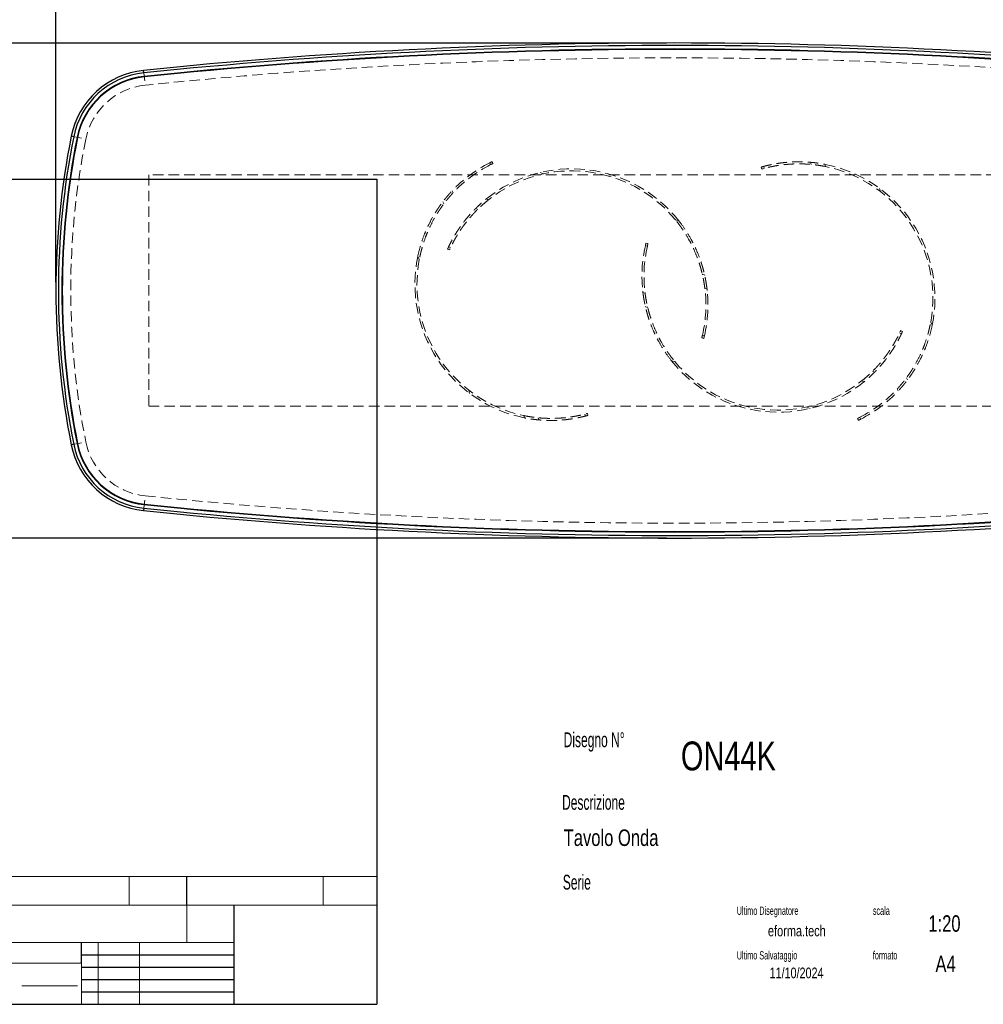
# Model space of a CAD drawing. Header units: millimetres. Extents: x 2 to 291, y 2 to 185.
# Tile 2 of 4: x 103 to 219, y 2 to 122. Entities that reach past the tile are written whole.
import ezdxf

# ---------------------------------------------------------------- set-up
doc = ezdxf.new("R2010")
doc.units = ezdxf.units.MM
doc.linetypes.add('HIDDEN', pattern=[1.905, 1.27, -0.635])
doc.layers.add('FORMAT', color=7, linetype='Continuous')
doc.styles.add('SLDTEXTSTYLE0', font='TXT', dxfattribs={"width": 0.605})
doc.styles.add('SLDTEXTSTYLE1', font='TXT', dxfattribs={"width": 0.75})
doc.dimstyles.new('SLDDIMSTYLE0', dxfattribs={"dimtxt": 1.8, "dimasz": 1.8, "dimexe": 0, "dimexo": 0.0625, "dimgap": 0.45, "dimtad": 1, "dimlfac": 20, "dimrnd": 1e-09, "dimzin": 12, "dimdsep": 46, "dimtxsty": 'SLDTEXTSTYLE1', "dimblk1": 'OBLIQUE', "dimblk2": 'OBLIQUE', "dimsah": 1, "dimcen": 0.09, "dimadec": 0, "dimazin": 3, "dimtfac": 1, "dimtmove": 0, "dimatfit": 0, "dimldrblk": 'OBLIQUE', "dimfxl": 0, "dimfrac": 2, "dimtolj": 1, "dimtzin": 12, "dimarcsym": 0})

# ---------------------------------------------------------------- blocks, each defined once
blk = doc.blocks.new('_Oblique')
at = {"color": 0, "linetype": 'ByBlock', "lineweight": -2}
blk.add_line((-0.5, -0.5), (0.5, 0.5), dxfattribs=at)
blk = doc.blocks.new('_D_1')
at = {"layer": 'FORMAT', "color": 7}
for p, q in [((100.28, 119.01), (100.28, 120.01)), ((181.13, 119.01), (99.28, 119.01)), ((100.28, 119.01), (100.28, 59.01)), ((181.13, 59.01), (99.28, 59.01)), ((100.28, 59.01), (100.28, 58.01))]:
    blk.add_line(p, q, dxfattribs=at)
at = {"layer": 'FORMAT', "color": 7, "xscale": 1.8, "yscale": 1.8}
for p, rotation in [((100.28, 119.01, 17.11), 270.0000000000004), ((100.28, 59.01, 17.11), 90.0000000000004)]:
    blk.add_blockref('_Oblique', p, dxfattribs=dict(at, rotation=rotation))
at = {"layer": 'FORMAT', "color": 7, "insert": (97.96, 86.32), "char_height": 1.8, "attachment_point": 1, "rotation": 90, "style": 'SLDTEXTSTYLE1'}
blk.add_mtext('1200', dxfattribs=at)
blk = doc.blocks.new('_D_2')
at = {"layer": 'FORMAT', "color": 7}
for p, q in [((107.13, 90.01), (107.13, 127.49)), ((257.13, 90.01), (257.13, 127.49)), ((107.13, 126.49), (106.13, 126.49)), ((107.13, 126.49), (257.13, 126.49)), ((257.13, 126.49), (258.13, 126.49))]:
    blk.add_line(p, q, dxfattribs=at)
at = {"layer": 'FORMAT', "color": 7, "xscale": 1.8, "yscale": 1.8}
blk.add_blockref('_Oblique', (107.13, 126.49, 17.11), dxfattribs=at)
at = {"layer": 'FORMAT', "color": 7, "xscale": 1.8, "yscale": 1.8, "rotation": 180.0000000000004}
blk.add_blockref('_Oblique', (257.13, 126.49, 17.11), dxfattribs=at)
at = {"layer": 'FORMAT', "color": 7, "insert": (180.59, 128.81), "char_height": 1.8, "attachment_point": 1, "style": 'SLDTEXTSTYLE1'}
blk.add_mtext('3000', dxfattribs=at)

msp = doc.modelspace()

# ---------------------------------------------------------------- linework, layer by layer
at = {"color": 7, "linetype": 'Continuous', "lineweight": 25}
for p, q in [((117.79753, 115.38896), (117.76629, 115.69069)), ((117.84645, 114.91649), (117.8413, 114.96622)), ((109.28917, 107.65237), (108.99177, 107.71208)), ((109.75488, 107.55888), (109.70586, 107.56873)), ((109.75488, 70.46919), (109.70586, 70.45935)), ((109.28917, 70.3757), (108.99177, 70.31599)), ((117.79753, 62.63911), (117.76629, 62.33738)), ((117.84645, 63.11158), (117.8413, 63.06185))]:
    msp.add_line(p, q, dxfattribs=at)
at = {"color": 7, "linetype": 'HIDDEN', "lineweight": 18}
for p, q in [((117.76629, 115.69069), (117.95166, 113.90026)), ((108.99177, 107.71208), (110.75656, 107.3578)), ((159.80287, 104.2666), (159.69443, 104.49191)), ((159.97813, 104.63181), (160.08655, 104.40654)), ((192.6544, 103.73454), (192.58549, 103.97485)), ((192.9593, 103.81876), (192.89038, 104.05912)), ((198.55393, 104.55278), (198.6278, 104.29519)), ((200.29194, 104.30892), (200.36946, 104.03858)), ((245.88351, 103.01404), (118.38351, 103.01404)), ((118.38351, 103.01404), (118.38351, 75.01404)), ((166.20064, 103.1473), (165.82155, 103.31766)), ((155.13741, 101.09292), (155.25362, 100.85145)), ((207.04931, 100.98802), (206.93475, 101.38753)), ((154.00197, 99.75467), (154.12393, 99.50125)), ((159.30256, 100.12955), (159.55908, 100.01427)), ((157.99448, 98.95947), (158.23891, 98.84962)), ((182.18967, 97.57933), (182.59259, 97.47737)), ((154.94402, 94.21253), (154.71595, 94.31503)), ((178.55586, 94.47302), (178.54788, 94.43788)), ((178.79267, 94.38761), (178.55005, 94.44811)), ((178.62363, 94.75575), (178.8662, 94.69527)), ((178.79235, 94.38612), (178.79873, 94.4136)), ((151.16583, 92.77995), (150.98559, 93.15445)), ((154.81155, 93.92529), (154.58352, 94.02777)), ((185.72119, 90.92961), (185.44855, 90.9986)), ((185.44855, 90.9986), (185.46698, 90.91301)), ((185.74168, 90.82994), (185.72119, 90.92961)), ((178.23599, 88.94723), (178.30361, 88.40303)), ((178.25435, 88.77077), (178.51436, 88.70594)), ((186.01952, 89.20011), (185.75973, 89.26585)), ((178.54052, 87.12928), (178.55872, 87.04233)), ((178.55872, 87.04233), (178.8316, 86.97429)), ((178.8316, 86.97429), (178.81617, 87.04476)), ((213.11676, 85.18177), (213.29895, 84.80822)), ((185.46192, 83.58668), (185.45545, 83.55922)), ((185.4616, 83.58518), (185.70401, 83.52385)), ((209.34716, 83.86686), (209.57558, 83.76516)), ((209.47862, 84.15457), (209.70701, 84.05288)), ((185.62935, 83.21646), (185.38699, 83.27779)), ((185.69811, 83.49895), (185.70621, 83.53406)), ((182.11342, 80.40498), (181.71016, 80.50553)), ((206.31328, 79.1093), (206.06847, 79.2183)), ((205.0093, 77.93466), (204.75238, 78.04905)), ((210.31717, 78.1923), (210.19389, 78.44507)), ((157.15043, 76.94215), (157.2629, 76.54204)), ((209.18876, 76.84812), (209.07128, 77.08897)), ((118.38351, 75.01404), (245.88351, 75.01404)), ((171.22543, 74.03767), (171.29309, 73.79695)), ((171.53076, 74.12029), (171.59841, 73.87962)), ((198.12179, 74.89286), (198.50147, 74.72381)), ((163.89032, 73.58591), (163.81421, 73.85665)), ((165.62703, 73.33295), (165.55451, 73.59093)), ((204.36663, 73.28393), (204.25704, 73.50863)), ((204.53998, 73.65006), (204.64959, 73.42532)), ((108.99177, 70.31599), (110.75656, 70.67027)), ((117.76629, 62.33738), (117.95166, 64.12781))]:
    msp.add_line(p, q, dxfattribs=at)
at = {"color": 7, "linetype": 'Continuous', "lineweight": 25}
for centre, radius, start, end in [((182.13351, -505.98596), 625, 84.08876688, 95.91123312), ((182.13351, -505.98596), 624.69666, 84.08876688, 95.91123312), ((182.13351, -505.98596), 624.27166, 84.08876688, 95.91123312), ((182.13351, -505.98596), 624.22166, 84.08876688, 95.91123312), ((118.79616, 105.74386), 10, 95.9112331, 168.6488503), ((118.79616, 105.74386), 9.69666, 95.9112331, 168.6488503), ((118.79616, 105.74386), 9.27166, 95.9112331, 168.6488503), ((118.79616, 105.74386), 9.22166, 95.9112331, 168.6488503), ((202.13351, 89.01404), 95, 168.6488503, 191.3511497), ((202.13351, 89.01404), 94.69666, 168.6488503, 191.3511497), ((202.13351, 89.01404), 94.27166, 168.6488503, 191.3511497), ((202.13351, 89.01404), 94.22166, 168.6488503, 191.3511497), ((118.79616, 72.28421), 9.27166, 191.3511497, 264.0887669), ((118.79616, 72.28421), 9.22166, 191.3511497, 264.0887669), ((118.79616, 72.28421), 10, 191.3511497, 264.0887669), ((118.79616, 72.28421), 9.69666, 191.3511497, 264.0887669), ((182.13351, 684.01404), 625, 264.08876688, 270), ((182.13351, 684.01404), 624.69666, 264.08876688, 275.91123312), ((182.13351, 684.01404), 624.27166, 264.08876688, 275.91123312), ((182.13351, 684.01404), 624.22166, 264.08876688, 275.91123312), ((182.13351, 684.01404), 625, 270, 275.91123312)]:
    msp.add_arc(centre, radius, start, end, dxfattribs=at)
at = {"color": 7, "linetype": 'HIDDEN', "lineweight": 18}
for centre, radius, start, end in [((182.13351, -505.98596), 623.2, 84.08876688, 95.91123312), ((118.79616, 105.74386), 8.2, 95.9112331, 168.6488503), ((202.13351, 89.01404), 93.2, 168.6488503, 191.3511497), ((167.13351, 89.76404), 16.5, 116.7984199, 136.6384976), ((167.13351, 89.76404), 16.25, 116.8153208, 136.9761611), ((197.13351, 88.11404), 16.5, 348.4424244, 78.9643082), ((197.13351, 88.11404), 16.25, 349.6041931, 78.5135737), ((169.63351, 87.26404), 16.5, 38.2424244, 128.7643082), ((169.63351, 87.26404), 16.25, 39.4041931, 128.3135737), ((194.63351, 90.76404), 16.5, 167.0984199, 186.9384976), ((194.63351, 90.76404), 16.25, 167.1153208, 187.2761611), ((167.13351, 89.76404), 16.5, 168.1424244, 258.6643082), ((167.13351, 89.76404), 16.25, 169.3041931, 258.2135737), ((169.63351, 87.26404), 16.25, 346.9153208, 7.0761611), ((169.63351, 87.26404), 16.5, 346.8984199, 6.7384976), ((194.63351, 90.76404), 16.5, 218.4424244, 308.9643082), ((194.63351, 90.76404), 16.25, 219.6041931, 308.5135737), ((197.13351, 88.11404), 16.25, 297.1153208, 317.2761611), ((197.13351, 88.11404), 16.5, 297.0984199, 316.9384976), ((118.79616, 72.28421), 8.2, 191.3511497, 264.0887669), ((182.13351, 684.01404), 623.2, 264.08876688, 275.91123312)]:
    msp.add_arc(centre, radius, start, end, dxfattribs=at)
for points, knots in [([(159.69443, 104.49191), (159.78856, 104.53945), (159.85919, 104.57407), (159.95397, 104.62025), (159.97813, 104.63181), (159.97813, 104.63181)], [0, 0, 0, 0, 0.5, 0.5, 1, 1, 1, 1]), ([(160.08655, 104.40654), (160.08655, 104.40654), (160.06239, 104.39498), (159.96761, 104.34879), (159.89698, 104.31417), (159.80287, 104.2666)], [0, 0, 0, 0, 0.5, 0.5, 1, 1, 1, 1]), ([(192.58549, 103.97485), (192.58549, 103.97485), (192.59779, 103.9784), (192.64618, 103.99215), (192.68227, 104.00236), (192.77826, 104.02894), (192.83815, 104.04531), (192.9284, 104.06921), (192.94723, 104.07416), (192.98644, 104.08439), (193.00684, 104.08968), (193.07007, 104.10592), (193.115, 104.11729), (193.25804, 104.15275), (193.36438, 104.17822), (193.59896, 104.23146), (193.72721, 104.25923), (193.93653, 104.30151), (194.00913, 104.31571), (194.1224, 104.337), (194.16092, 104.34411), (194.23925, 104.35826), (194.27898, 104.36529), (194.48038, 104.40016), (194.65037, 104.42712), (195.00777, 104.47753), (195.19519, 104.50098), (195.58765, 104.54265), (195.7927, 104.56087), (196.06042, 104.57919), (196.11443, 104.58262), (196.22294, 104.58898), (196.27752, 104.59191), (196.44218, 104.59991), (196.5532, 104.60421), (196.8899, 104.61377), (197.11921, 104.61569), (197.58719, 104.60946), (197.82586, 104.6013), (198.1908, 104.58058), (198.31385, 104.57223), (198.55979, 104.55274), (198.68293, 104.54159), (199.05278, 104.50391), (199.29994, 104.47311), (199.79524, 104.39985), (200.04339, 104.3574), (200.29194, 104.30892)], [0, 0, 0, 0, 0.0625, 0.0625, 0.125, 0.125, 0.1875, 0.1875, 0.203125, 0.203125, 0.21875, 0.21875, 0.25, 0.25, 0.3125, 0.3125, 0.375, 0.375, 0.40625, 0.40625, 0.421875, 0.421875, 0.4375, 0.4375, 0.5, 0.5, 0.5625, 0.5625, 0.625, 0.625, 0.640625, 0.640625, 0.65625, 0.65625, 0.6875, 0.6875, 0.75, 0.75, 0.8125, 0.8125, 0.84375, 0.84375, 0.875, 0.875, 0.9375, 0.9375, 1, 1, 1, 1]), ([(200.36946, 104.03858), (200.12121, 104.08903), (199.87364, 104.13329), (199.38002, 104.20994), (199.13397, 104.24232), (198.64364, 104.29559), (198.39935, 104.31649), (198.09527, 104.33566), (198.03451, 104.33915), (197.91315, 104.34544), (197.85254, 104.34823), (197.67203, 104.35556), (197.55307, 104.35904), (197.20036, 104.3656), (196.97073, 104.36477), (196.52266, 104.3541), (196.30421, 104.34426), (195.9852, 104.32376), (195.88031, 104.31597), (195.7252, 104.30298), (195.67379, 104.29842), (195.57217, 104.28893), (195.52197, 104.28401), (195.274, 104.25852), (195.08529, 104.23545), (194.72659, 104.18581), (194.5566, 104.15924), (194.3156, 104.11805), (194.2376, 104.1041), (194.12413, 104.08299), (194.0869, 104.07593), (194.01361, 104.06177), (193.97756, 104.05467), (193.80124, 104.01936), (193.67204, 103.99155), (193.43627, 103.93831), (193.32971, 103.91287), (193.1389, 103.86571), (193.05466, 103.84398), (192.96358, 103.81991), (192.9461, 103.81526), (192.91272, 103.80632), (192.89681, 103.80203), (192.85139, 103.78972), (192.82418, 103.78225), (192.75163, 103.76217), (192.71534, 103.7519), (192.66672, 103.73809), (192.6544, 103.73454), (192.6544, 103.73454)], [0, 0, 0, 0, 0.0625, 0.0625, 0.125, 0.125, 0.1875, 0.1875, 0.203125, 0.203125, 0.21875, 0.21875, 0.25, 0.25, 0.3125, 0.3125, 0.375, 0.375, 0.40625, 0.40625, 0.421875, 0.421875, 0.4375, 0.4375, 0.5, 0.5, 0.5625, 0.5625, 0.59375, 0.59375, 0.609375, 0.609375, 0.625, 0.625, 0.6875, 0.6875, 0.75, 0.75, 0.8125, 0.8125, 0.828125, 0.828125, 0.84375, 0.84375, 0.875, 0.875, 0.9375, 0.9375, 1, 1, 1, 1]), ([(150.98559, 93.15445), (151.08306, 93.61868), (151.19961, 94.07435), (151.46867, 94.96793), (151.62118, 95.40586), (151.8755, 96.04865), (151.96453, 96.26056), (152.081, 96.52238), (152.10455, 96.57459), (152.15216, 96.67871), (152.17626, 96.73067), (152.24906, 96.88557), (152.29825, 96.98746), (152.54724, 97.49011), (152.75606, 97.87041), (153.07722, 98.40779), (153.18559, 98.5814), (153.32192, 98.79137), (153.34927, 98.83306), (153.40374, 98.91532), (153.43089, 98.95592), (153.51205, 99.07615), (153.56578, 99.15422), (153.72556, 99.38232), (153.8302, 99.52626), (154.03434, 99.79852), (154.13384, 99.92684), (154.27812, 100.10788), (154.32539, 100.16631), (154.39488, 100.25112), (154.41782, 100.27891), (154.46319, 100.33354), (154.48566, 100.36041), (154.59607, 100.49164), (154.67871, 100.58722), (154.8318, 100.76092), (154.90225, 100.83902), (155.02999, 100.97849), (155.08729, 101.03985), (155.13741, 101.09292)], [0, 0, 0, 0, 0.125, 0.125, 0.25, 0.25, 0.3125, 0.3125, 0.328125, 0.328125, 0.34375, 0.34375, 0.375, 0.375, 0.5, 0.5, 0.5625, 0.5625, 0.578125, 0.578125, 0.59375, 0.59375, 0.625, 0.625, 0.6875, 0.6875, 0.75, 0.75, 0.78125, 0.78125, 0.796875, 0.796875, 0.8125, 0.8125, 0.875, 0.875, 0.9375, 0.9375, 1, 1, 1, 1]), ([(155.25362, 100.85145), (155.20343, 100.79767), (155.14605, 100.73547), (155.0182, 100.59414), (154.94773, 100.51499), (154.79475, 100.33906), (154.71222, 100.24226), (154.6021, 100.10944), (154.57972, 100.08229), (154.53429, 100.02676), (154.51123, 99.99839), (154.44148, 99.91196), (154.39405, 99.85239), (154.24933, 99.66782), (154.14959, 99.53696), (153.94515, 99.25927), (153.84045, 99.11244), (153.68079, 98.87972), (153.62713, 98.80007), (153.54612, 98.67739), (153.519, 98.63591), (153.46484, 98.55225), (153.4378, 98.51004), (153.30279, 98.29717), (153.19547, 98.12095), (152.87754, 97.57476), (152.67098, 97.18733), (152.37625, 96.57122), (152.28182, 96.36272), (152.10109, 95.93994), (152.01478, 95.72562), (151.7686, 95.07419), (151.62148, 94.62863), (151.46073, 94.05828), (151.42974, 93.94354), (151.37012, 93.71274), (151.34153, 93.5968), (151.25965, 93.24833), (151.21018, 93.01476), (151.16583, 92.77995)], [0, 0, 0, 0, 0.0625, 0.0625, 0.125, 0.125, 0.1875, 0.1875, 0.203125, 0.203125, 0.21875, 0.21875, 0.25, 0.25, 0.3125, 0.3125, 0.375, 0.375, 0.40625, 0.40625, 0.421875, 0.421875, 0.4375, 0.4375, 0.5, 0.5, 0.625, 0.625, 0.6875, 0.6875, 0.75, 0.75, 0.875, 0.875, 0.90625, 0.90625, 0.9375, 0.9375, 1, 1, 1, 1]), ([(154.58352, 94.02777), (154.58352, 94.02777), (154.58876, 94.03945), (154.60949, 94.08529), (154.62498, 94.11945), (154.66663, 94.20991), (154.69279, 94.26622), (154.7328, 94.35058), (154.74116, 94.36816), (154.75866, 94.40471), (154.76779, 94.42371), (154.79619, 94.48248), (154.81651, 94.52414), (154.88175, 94.65629), (154.93093, 94.75394), (155.04168, 94.96748), (155.10325, 95.08336), (155.20606, 95.27053), (155.24208, 95.33514), (155.29892, 95.4354), (155.31836, 95.46941), (155.35811, 95.53838), (155.37838, 95.57326), (155.48175, 95.74959), (155.57088, 95.89683), (155.76306, 96.20235), (155.86612, 96.36064), (156.08762, 96.68729), (156.20604, 96.85567), (156.36485, 97.07198), (156.39709, 97.11544), (156.46228, 97.20243), (156.49527, 97.24601), (156.59544, 97.37694), (156.66381, 97.46451), (156.87384, 97.72785), (157.02038, 97.90424), (157.3272, 98.25766), (157.48748, 98.43469), (157.73887, 98.70005), (157.82467, 98.78865), (157.9983, 98.96391), (158.08629, 99.05077), (158.3538, 99.30894), (158.53685, 99.47784), (158.9125, 99.80887), (159.1051, 99.97099), (159.30256, 100.12955)], [0, 0, 0, 0, 0.0625, 0.0625, 0.125, 0.125, 0.1875, 0.1875, 0.203125, 0.203125, 0.21875, 0.21875, 0.25, 0.25, 0.3125, 0.3125, 0.375, 0.375, 0.40625, 0.40625, 0.421875, 0.421875, 0.4375, 0.4375, 0.5, 0.5, 0.5625, 0.5625, 0.625, 0.625, 0.640625, 0.640625, 0.65625, 0.65625, 0.6875, 0.6875, 0.75, 0.75, 0.8125, 0.8125, 0.84375, 0.84375, 0.875, 0.875, 0.9375, 0.9375, 1, 1, 1, 1]), ([(159.55908, 100.01427), (159.36031, 99.85721), (159.1667, 99.69669), (158.78955, 99.36914), (158.60601, 99.20211), (158.24882, 98.86198), (158.07518, 98.68888), (157.86427, 98.469), (157.82239, 98.42485), (157.73925, 98.3362), (157.698, 98.29172), (157.57589, 98.15857), (157.49645, 98.06996), (157.26377, 97.80479), (157.1162, 97.62887), (156.83514, 97.27975), (156.70165, 97.10654), (156.5114, 96.84965), (156.44964, 96.76451), (156.35945, 96.63766), (156.32975, 96.59545), (156.27141, 96.51171), (156.24277, 96.47018), (156.10218, 96.26434), (155.998, 96.10531), (155.80438, 95.7993), (155.71496, 95.65231), (155.59086, 95.44165), (155.55117, 95.37307), (155.49405, 95.27278), (155.47542, 95.23978), (155.43893, 95.17466), (155.42108, 95.14254), (155.33425, 94.98508), (155.2721, 94.86845), (155.16058, 94.654), (155.11123, 94.55619), (155.02409, 94.38002), (154.98632, 94.30165), (154.94591, 94.21654), (154.93818, 94.20018), (154.92346, 94.16892), (154.91647, 94.154), (154.89656, 94.11136), (154.8847, 94.08576), (154.85321, 94.01739), (154.83762, 93.98304), (154.8168, 93.93699), (154.81155, 93.92529), (154.81155, 93.92529)], [0, 0, 0, 0, 0.0625, 0.0625, 0.125, 0.125, 0.1875, 0.1875, 0.203125, 0.203125, 0.21875, 0.21875, 0.25, 0.25, 0.3125, 0.3125, 0.375, 0.375, 0.40625, 0.40625, 0.421875, 0.421875, 0.4375, 0.4375, 0.5, 0.5, 0.5625, 0.5625, 0.59375, 0.59375, 0.609375, 0.609375, 0.625, 0.625, 0.6875, 0.6875, 0.75, 0.75, 0.8125, 0.8125, 0.828125, 0.828125, 0.84375, 0.84375, 0.875, 0.875, 0.9375, 0.9375, 1, 1, 1, 1]), ([(185.75973, 89.26585), (185.75067, 89.33885), (185.73976, 89.42277), (185.71334, 89.61151), (185.69782, 89.71634), (185.66099, 89.94656), (185.63967, 90.07196), (185.60841, 90.24164), (185.60193, 90.27622), (185.58847, 90.3467), (185.5815, 90.38258), (185.55994, 90.49154), (185.54466, 90.56613), (185.49589, 90.79555), (185.45948, 90.95601), (185.37759, 91.29097), (185.3321, 91.46548), (185.25598, 91.73724), (185.2293, 91.8295), (185.18714, 91.97033), (185.17272, 92.01775), (185.14327, 92.11296), (185.12824, 92.16078), (185.05154, 92.40091), (184.98519, 92.59628), (184.77011, 93.19053), (184.60538, 93.59751), (184.32178, 94.21882), (184.2224, 94.42501), (184.01398, 94.83485), (183.90493, 95.03854), (183.56308, 95.64526), (183.31563, 96.04393), (182.9812, 96.5331), (182.91306, 96.63048), (182.77423, 96.82427), (182.70363, 96.92057), (182.48881, 97.2069), (182.34136, 97.39468), (182.18967, 97.57933)], [0, 0, 0, 0, 0.0625, 0.0625, 0.125, 0.125, 0.1875, 0.1875, 0.203125, 0.203125, 0.21875, 0.21875, 0.25, 0.25, 0.3125, 0.3125, 0.375, 0.375, 0.40625, 0.40625, 0.421875, 0.421875, 0.4375, 0.4375, 0.5, 0.5, 0.625, 0.625, 0.6875, 0.6875, 0.75, 0.75, 0.875, 0.875, 0.90625, 0.90625, 0.9375, 0.9375, 1, 1, 1, 1]), ([(182.59259, 97.47737), (182.88621, 97.10482), (183.16102, 96.72312), (183.67396, 95.94352), (183.91209, 95.54561), (184.24208, 94.93818), (184.34754, 94.73395), (184.4737, 94.47666), (184.49865, 94.4251), (184.54798, 94.32179), (184.57239, 94.26997), (184.64452, 94.11476), (184.69113, 94.01166), (184.91704, 93.49822), (185.07484, 93.09408), (185.28109, 92.50299), (185.34476, 92.30849), (185.41839, 92.06922), (185.43284, 92.0215), (185.461, 91.92695), (185.47473, 91.88008), (185.51491, 91.74069), (185.54034, 91.64939), (185.61284, 91.3805), (185.65614, 91.20789), (185.73407, 90.87664), (185.76868, 90.718), (185.81502, 90.49118), (185.82954, 90.41744), (185.85001, 90.30973), (185.85662, 90.27431), (185.86943, 90.20446), (185.87563, 90.16999), (185.90548, 90.00111), (185.9258, 89.87639), (185.96086, 89.64753), (185.97558, 89.54339), (186.00064, 89.35592), (186.01096, 89.27261), (186.01952, 89.20011)], [0, 0, 0, 0, 0.125, 0.125, 0.25, 0.25, 0.3125, 0.3125, 0.328125, 0.328125, 0.34375, 0.34375, 0.375, 0.375, 0.5, 0.5, 0.5625, 0.5625, 0.578125, 0.578125, 0.59375, 0.59375, 0.625, 0.625, 0.6875, 0.6875, 0.75, 0.75, 0.78125, 0.78125, 0.796875, 0.796875, 0.8125, 0.8125, 0.875, 0.875, 0.9375, 0.9375, 1, 1, 1, 1]), ([(178.55005, 94.44811), (178.57359, 94.5509), (178.59207, 94.62735), (178.61709, 94.72978), (178.62363, 94.75575), (178.62363, 94.75575)], [0, 0, 0, 0, 0.5, 0.5, 1, 1, 1, 1]), ([(178.8662, 94.69527), (178.8662, 94.69527), (178.85966, 94.6693), (178.83465, 94.56687), (178.81618, 94.49041), (178.79267, 94.38761)], [0, 0, 0, 0, 0.5, 0.5, 1, 1, 1, 1]), ([(185.58107, 90.38239), (185.61887, 90.1784), (185.69229, 89.78217), (185.7426, 89.38853), (185.767, 89.19755)], [0, 0, 0, 0, 0.514826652, 1, 1, 1, 1]), ([(186.03726, 89.02359), (186.01697, 89.20624), (185.97233, 89.60808), (185.90168, 90.01419), (185.86313, 90.23571)], [0, 0, 0, 0, 0.454551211, 1, 1, 1, 1]), ([(181.71016, 80.50553), (181.41524, 80.87706), (181.1391, 81.25779), (180.62344, 82.0356), (180.38392, 82.43268), (180.0518, 83.03894), (179.94563, 83.2428), (179.81858, 83.49966), (179.79345, 83.55113), (179.74376, 83.65427), (179.71917, 83.706), (179.6465, 83.86095), (179.59952, 83.96389), (179.37183, 84.47654), (179.21262, 84.88013), (179.0043, 85.47049), (178.93995, 85.66477), (178.86549, 85.90378), (178.85087, 85.95145), (178.82238, 86.0459), (178.80849, 86.09273), (178.76783, 86.23197), (178.74208, 86.32318), (178.66864, 86.59182), (178.62473, 86.76427), (178.54565, 87.09525), (178.51048, 87.25378), (178.46335, 87.48042), (178.44858, 87.55411), (178.42773, 87.66175), (178.421, 87.69715), (178.40795, 87.76696), (178.40162, 87.80141), (178.37118, 87.97018), (178.35043, 88.09482), (178.31458, 88.32356), (178.29948, 88.42765), (178.27378, 88.61503), (178.26316, 88.69831), (178.25435, 88.77077)], [0, 0, 0, 0, 0.125, 0.125, 0.25, 0.25, 0.3125, 0.3125, 0.328125, 0.328125, 0.34375, 0.34375, 0.375, 0.375, 0.5, 0.5, 0.5625, 0.5625, 0.578125, 0.578125, 0.59375, 0.59375, 0.625, 0.625, 0.6875, 0.6875, 0.75, 0.75, 0.78125, 0.78125, 0.796875, 0.796875, 0.8125, 0.8125, 0.875, 0.875, 0.9375, 0.9375, 1, 1, 1, 1]), ([(178.69704, 87.58942), (178.65849, 87.79348), (178.58364, 88.18965), (178.53193, 88.58332), (178.50685, 88.77422)], [0, 0, 0, 0, 0.5150792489, 1, 1, 1, 1]), ([(178.51436, 88.70594), (178.52368, 88.63297), (178.53488, 88.54909), (178.56197, 88.36045), (178.57785, 88.25567), (178.61549, 88.02558), (178.63725, 87.90026), (178.66909, 87.73069), (178.6757, 87.69613), (178.6894, 87.6257), (178.69649, 87.58984), (178.71844, 87.48096), (178.73398, 87.40642), (178.78354, 87.17717), (178.82051, 87.01684), (178.90358, 86.68217), (178.94968, 86.50782), (179.02674, 86.23632), (179.05375, 86.14416), (179.09639, 86.00348), (179.11098, 85.95611), (179.14076, 85.861), (179.15595, 85.81323), (179.2335, 85.57338), (179.30053, 85.37824), (179.51768, 84.78474), (179.68384, 84.37834), (179.9696, 83.75802), (180.0697, 83.55218), (180.27954, 83.14307), (180.38931, 82.93976), (180.73327, 82.33424), (180.98211, 81.93643), (181.31825, 81.44844), (181.38673, 81.3513), (181.52623, 81.15799), (181.59717, 81.06194), (181.81299, 80.77636), (181.96109, 80.58909), (182.11342, 80.40498)], [0, 0, 0, 0, 0.0625, 0.0625, 0.125, 0.125, 0.1875, 0.1875, 0.203125, 0.203125, 0.21875, 0.21875, 0.25, 0.25, 0.3125, 0.3125, 0.375, 0.375, 0.40625, 0.40625, 0.421875, 0.421875, 0.4375, 0.4375, 0.5, 0.5, 0.625, 0.625, 0.6875, 0.6875, 0.75, 0.75, 0.875, 0.875, 0.90625, 0.90625, 0.9375, 0.9375, 1, 1, 1, 1]), ([(209.07128, 77.08897), (209.12119, 77.14302), (209.17824, 77.20551), (209.30535, 77.34752), (209.3754, 77.42703), (209.52747, 77.60377), (209.60948, 77.70099), (209.71891, 77.83438), (209.74114, 77.86166), (209.78629, 77.91742), (209.80919, 77.94591), (209.8785, 78.03271), (209.92561, 78.09252), (210.06936, 78.27785), (210.16842, 78.40923), (210.3714, 78.68798), (210.47533, 78.83537), (210.63377, 79.06891), (210.68701, 79.14885), (210.76737, 79.27194), (210.79428, 79.31356), (210.84799, 79.39751), (210.87482, 79.43986), (211.00872, 79.65344), (211.11511, 79.83022), (211.43017, 80.37806), (211.6347, 80.76657), (211.9262, 81.38421), (212.01954, 81.5932), (212.19805, 82.01693), (212.28324, 82.23169), (212.526, 82.8844), (212.67079, 83.33073), (212.82855, 83.90191), (212.85894, 84.01681), (212.91736, 84.24793), (212.94534, 84.36401), (213.02538, 84.7129), (213.07364, 84.94673), (213.11676, 85.18177)], [0, 0, 0, 0, 0.0625, 0.0625, 0.125, 0.125, 0.1875, 0.1875, 0.203125, 0.203125, 0.21875, 0.21875, 0.25, 0.25, 0.3125, 0.3125, 0.375, 0.375, 0.40625, 0.40625, 0.421875, 0.421875, 0.4375, 0.4375, 0.5, 0.5, 0.625, 0.625, 0.6875, 0.6875, 0.75, 0.75, 0.875, 0.875, 0.90625, 0.90625, 0.9375, 0.9375, 1, 1, 1, 1]), ([(213.29895, 84.80822), (213.20391, 84.34348), (213.08975, 83.88721), (212.82538, 82.99223), (212.67516, 82.55351), (212.42421, 81.9094), (212.33629, 81.69703), (212.2212, 81.4346), (212.19792, 81.38226), (212.15085, 81.2779), (212.12703, 81.22581), (212.05504, 81.07054), (212.00638, 80.96838), (211.76003, 80.46444), (211.5532, 80.08305), (211.23485, 79.544), (211.12739, 79.36983), (210.99216, 79.15914), (210.96504, 79.11731), (210.911, 79.03477), (210.88406, 78.99403), (210.80353, 78.87337), (210.75021, 78.79502), (210.59163, 78.56609), (210.48774, 78.4216), (210.28503, 78.14828), (210.1862, 78.01944), (210.04287, 77.83765), (209.99592, 77.77896), (209.92686, 77.6938), (209.90408, 77.66589), (209.85899, 77.61102), (209.83666, 77.58403), (209.72694, 77.45223), (209.6448, 77.35621), (209.49263, 77.18172), (209.42258, 77.10325), (209.29557, 76.96311), (209.2386, 76.90145), (209.18876, 76.84812)], [0, 0, 0, 0, 0.125, 0.125, 0.25, 0.25, 0.3125, 0.3125, 0.328125, 0.328125, 0.34375, 0.34375, 0.375, 0.375, 0.5, 0.5, 0.5625, 0.5625, 0.578125, 0.578125, 0.59375, 0.59375, 0.625, 0.625, 0.6875, 0.6875, 0.75, 0.75, 0.78125, 0.78125, 0.796875, 0.796875, 0.8125, 0.8125, 0.875, 0.875, 0.9375, 0.9375, 1, 1, 1, 1]), ([(185.38699, 83.27779), (185.38699, 83.27779), (185.39362, 83.30374), (185.41899, 83.40608), (185.43773, 83.48247), (185.4616, 83.58518)], [0, 0, 0, 0, 0.5, 0.5, 1, 1, 1, 1]), ([(204.75238, 78.04905), (204.9506, 78.2068), (205.14365, 78.36799), (205.51965, 78.69686), (205.70261, 78.86453), (206.0586, 79.2059), (206.23164, 79.37961), (206.44179, 79.60022), (206.48351, 79.64452), (206.56634, 79.73345), (206.60744, 79.77809), (206.72908, 79.91166), (206.80821, 80.00054), (207.03996, 80.26652), (207.18692, 80.44296), (207.46676, 80.79306), (207.59964, 80.96673), (207.789, 81.22428), (207.85045, 81.30964), (207.9402, 81.43681), (207.96975, 81.47912), (208.0278, 81.56306), (208.0563, 81.60469), (208.19617, 81.81102), (208.29979, 81.97041), (208.49234, 82.2771), (208.58125, 82.4244), (208.70461, 82.63549), (208.74406, 82.70421), (208.80083, 82.8047), (208.81935, 82.83777), (208.85561, 82.90301), (208.87334, 82.93519), (208.95962, 83.09295), (209.02137, 83.2098), (209.13214, 83.42463), (209.18115, 83.52262), (209.26767, 83.6991), (209.30517, 83.77759), (209.34528, 83.86284), (209.35296, 83.87923), (209.36756, 83.91054), (209.3745, 83.92548), (209.39426, 83.96819), (209.40603, 83.99384), (209.43729, 84.06232), (209.45275, 84.09672), (209.47342, 84.14285), (209.47862, 84.15457), (209.47862, 84.15457)], [0, 0, 0, 0, 0.0625, 0.0625, 0.125, 0.125, 0.1875, 0.1875, 0.203125, 0.203125, 0.21875, 0.21875, 0.25, 0.25, 0.3125, 0.3125, 0.375, 0.375, 0.40625, 0.40625, 0.421875, 0.421875, 0.4375, 0.4375, 0.5, 0.5, 0.5625, 0.5625, 0.59375, 0.59375, 0.609375, 0.609375, 0.625, 0.625, 0.6875, 0.6875, 0.75, 0.75, 0.8125, 0.8125, 0.828125, 0.828125, 0.84375, 0.84375, 0.875, 0.875, 0.9375, 0.9375, 1, 1, 1, 1]), ([(209.70701, 84.05288), (209.70701, 84.05288), (209.70181, 84.04118), (209.68124, 83.99527), (209.66587, 83.96106), (209.62453, 83.87045), (209.59857, 83.81405), (209.55886, 83.72954), (209.55056, 83.71194), (209.53319, 83.67533), (209.52412, 83.6563), (209.49593, 83.59742), (209.47575, 83.5557), (209.41097, 83.42332), (209.36214, 83.3255), (209.25213, 83.11157), (209.19097, 82.99548), (209.08881, 82.80795), (209.05302, 82.74321), (208.99652, 82.64276), (208.9772, 82.60868), (208.93769, 82.53957), (208.91755, 82.50462), (208.81479, 82.32793), (208.72618, 82.18038), (208.53506, 81.87419), (208.43256, 81.71555), (208.21221, 81.38812), (208.09437, 81.21934), (207.93631, 81.00247), (207.90423, 80.95889), (207.83934, 80.87168), (207.80651, 80.82799), (207.70679, 80.6967), (207.63872, 80.60889), (207.42962, 80.34483), (207.28369, 80.16793), (206.97811, 79.81344), (206.81845, 79.63585), (206.56799, 79.36961), (206.4825, 79.28072), (206.30948, 79.10484), (206.2218, 79.01768), (205.95519, 78.75858), (205.77273, 78.58904), (205.39823, 78.25671), (205.20621, 78.09391), (205.0093, 77.93466)], [0, 0, 0, 0, 0.0625, 0.0625, 0.125, 0.125, 0.1875, 0.1875, 0.203125, 0.203125, 0.21875, 0.21875, 0.25, 0.25, 0.3125, 0.3125, 0.375, 0.375, 0.40625, 0.40625, 0.421875, 0.421875, 0.4375, 0.4375, 0.5, 0.5, 0.5625, 0.5625, 0.625, 0.625, 0.640625, 0.640625, 0.65625, 0.65625, 0.6875, 0.6875, 0.75, 0.75, 0.8125, 0.8125, 0.84375, 0.84375, 0.875, 0.875, 0.9375, 0.9375, 1, 1, 1, 1]), ([(185.70401, 83.52385), (185.6801, 83.42114), (185.66136, 83.34475), (185.63598, 83.24241), (185.62935, 83.21646), (185.62935, 83.21646)], [0, 0, 0, 0, 0.5, 0.5, 1, 1, 1, 1]), ([(163.81421, 73.85665), (164.0622, 73.80491), (164.30954, 73.75935), (164.80275, 73.68012), (165.04862, 73.64645), (165.53867, 73.59061), (165.78285, 73.56843), (166.08682, 73.54767), (166.14756, 73.54386), (166.26889, 73.53694), (166.32948, 73.53383), (166.50995, 73.52556), (166.62889, 73.52145), (166.98156, 73.51304), (167.21119, 73.51268), (167.65931, 73.521), (167.87781, 73.52969), (168.19693, 73.54852), (168.30185, 73.55576), (168.45703, 73.56794), (168.50846, 73.57223), (168.61013, 73.58118), (168.66035, 73.58585), (168.90845, 73.61003), (169.09728, 73.63211), (169.45624, 73.67988), (169.62636, 73.70556), (169.86758, 73.74548), (169.94565, 73.75903), (170.05923, 73.77954), (170.0965, 73.78641), (170.16985, 73.80019), (170.20595, 73.8071), (170.38244, 73.84149), (170.51179, 73.86862), (170.74783, 73.92062), (170.85453, 73.9455), (171.04558, 73.99166), (171.12993, 74.01295), (171.22114, 74.03654), (171.23865, 74.0411), (171.27207, 74.04987), (171.288, 74.05407), (171.33349, 74.06615), (171.36073, 74.07348), (171.43339, 74.09317), (171.46974, 74.10325), (171.51842, 74.11681), (171.53076, 74.12029), (171.53076, 74.12029)], [0, 0, 0, 0, 0.0625, 0.0625, 0.125, 0.125, 0.1875, 0.1875, 0.203125, 0.203125, 0.21875, 0.21875, 0.25, 0.25, 0.3125, 0.3125, 0.375, 0.375, 0.40625, 0.40625, 0.421875, 0.421875, 0.4375, 0.4375, 0.5, 0.5, 0.5625, 0.5625, 0.59375, 0.59375, 0.609375, 0.609375, 0.625, 0.625, 0.6875, 0.6875, 0.75, 0.75, 0.8125, 0.8125, 0.828125, 0.828125, 0.84375, 0.84375, 0.875, 0.875, 0.9375, 0.9375, 1, 1, 1, 1]), ([(171.59841, 73.87962), (171.59841, 73.87962), (171.58609, 73.87614), (171.53763, 73.86264), (171.50149, 73.85262), (171.40537, 73.82654), (171.34539, 73.81049), (171.25501, 73.78707), (171.23616, 73.78221), (171.19689, 73.77219), (171.17646, 73.76701), (171.11315, 73.75109), (171.06816, 73.73996), (170.92494, 73.70525), (170.81847, 73.68033), (170.58362, 73.62832), (170.45522, 73.60122), (170.24568, 73.56004), (170.17301, 73.54623), (170.05963, 73.52552), (170.02107, 73.51862), (169.94266, 73.50488), (169.9029, 73.49806), (169.70132, 73.46425), (169.5312, 73.43818), (169.17353, 73.38964), (168.98599, 73.36717), (168.59332, 73.32756), (168.38818, 73.31041), (168.12036, 73.29349), (168.06634, 73.29034), (167.95779, 73.28455), (167.9032, 73.28191), (167.7385, 73.27476), (167.62746, 73.27105), (167.29072, 73.26326), (167.0614, 73.26253), (166.59346, 73.27122), (166.35483, 73.28062), (165.99, 73.30326), (165.867, 73.31225), (165.62117, 73.33303), (165.49809, 73.34482), (165.12844, 73.38444), (164.88145, 73.41653), (164.38653, 73.49238), (164.13862, 73.53614), (163.89032, 73.58591)], [0, 0, 0, 0, 0.0625, 0.0625, 0.125, 0.125, 0.1875, 0.1875, 0.203125, 0.203125, 0.21875, 0.21875, 0.25, 0.25, 0.3125, 0.3125, 0.375, 0.375, 0.40625, 0.40625, 0.421875, 0.421875, 0.4375, 0.4375, 0.5, 0.5, 0.5625, 0.5625, 0.625, 0.625, 0.640625, 0.640625, 0.65625, 0.65625, 0.6875, 0.6875, 0.75, 0.75, 0.8125, 0.8125, 0.84375, 0.84375, 0.875, 0.875, 0.9375, 0.9375, 1, 1, 1, 1]), ([(204.25704, 73.50863), (204.25704, 73.50863), (204.28113, 73.52032), (204.37567, 73.567), (204.44612, 73.60199), (204.53998, 73.65006)], [0, 0, 0, 0, 0.5, 0.5, 1, 1, 1, 1]), ([(204.64959, 73.42532), (204.55571, 73.37728), (204.48527, 73.34229), (204.39073, 73.29562), (204.36663, 73.28393), (204.36663, 73.28393)], [0, 0, 0, 0, 0.5, 0.5, 1, 1, 1, 1])]:
    msp.add_open_spline(points, degree=3, knots=knots, dxfattribs=at)
at = {"layer": 'FORMAT', "color": 251, "true_color": 0x484848}
for p, q in [((2.5, 102.5), (146, 102.5)), ((146, 102.5), (146, 2.5)), ((2.5, 2.5), (146, 2.5))]:
    msp.add_line(p, q, dxfattribs=at)
at = {"layer": 'FORMAT', "color": 251, "lineweight": 18, "true_color": 0x484848}
for p, q in [((146, 18), (84, 18)), ((116, 18), (116, 14.5)), ((139.5, 18), (139.5, 14.5)), ((84, 14.5), (146, 14.5)), ((84, 10), (123, 10)), ((112.25, 10), (112.25, 2.5)), ((117.25, 10), (117.25, 2.5)), ((123, 10), (128.75, 10)), ((84, 7.5), (110.25, 7.5)), ((110.25, 7.5), (110.25, 2.5)), ((103, 4.75), (109.75, 4.75))]:
    msp.add_line(p, q, dxfattribs=at)
at = {"layer": 'FORMAT', "color": 7}
for p, q in [((123, 14.5), (123, 18)), ((128.75, 10), (128.75, 14.5)), ((110.25, 7.5), (110.25, 10)), ((128.75, 2.5), (128.75, 10)), ((110.25, 8.5), (128.75, 8.5)), ((110.25, 7), (128.75, 7)), ((110.25, 5.5), (128.75, 5.5)), ((110.25, 4), (128.75, 4)), ((110.25, 2.5), (128.75, 2.5))]:
    msp.add_line(p, q, dxfattribs=at)
at = {"layer": 'FORMAT', "color": 7, "lineweight": 18}
msp.add_line((123, 14.5), (123, 10), dxfattribs=at)

# ---------------------------------------------------------------- texts
at = {"layer": 'FORMAT', "color": 18, "true_color": 0x060606}
for s, insert, char_height, attachment_point, style in [('Disegno N°', (168.65209, 35.46055), 1.8, 1, 'SLDTEXTSTYLE0'), ('ON44K', (182.85785, 34.35127), 3.5, 1, 'SLDTEXTSTYLE1'), ('Descrizione', (168.45959, 27.87301), 1.8, 1, 'SLDTEXTSTYLE0'), ('Tavolo Onda', (168.65209, 23.69153), 2, 1, 'SLDTEXTSTYLE1'), ('Serie', (168.54671, 18.20074), 1.8, 1, 'SLDTEXTSTYLE0'), ('Ultimo Disegnatore', (189.61829, 14.3444), 1, 1, 'SLDTEXTSTYLE0'), ('scala', (206.10636, 14.3444), 1, 1, 'SLDTEXTSTYLE0'), ('1:20', (212.8317, 13.28812), 2, 1, 'SLDTEXTSTYLE1'), ('Ultimo Salvataggio', (189.61829, 8.93841), 1, 1, 'SLDTEXTSTYLE0'), ('formato', (206.10636, 8.93841), 1, 1, 'SLDTEXTSTYLE0'), ('A4', (213.69281, 8.39825), 2, 1, 'SLDTEXTSTYLE1'), ('11/10/2024', (196.86819, 6.95548), 1.3, 2, 'SLDTEXTSTYLE1')]:
    msp.add_mtext(s, dxfattribs=dict(at, insert=insert, char_height=char_height, attachment_point=attachment_point, style=style))
at = {"layer": 'FORMAT', "color": 18, "true_color": 0x020202, "insert": (196.90354, 12.06285), "char_height": 1.3229167, "attachment_point": 2, "style": 'SLDTEXTSTYLE1'}
msp.add_mtext('eforma.tech', dxfattribs=at)

# ---------------------------------------------------------------- dimensions: what is measured, and where the dimension line sits
at = {"layer": 'FORMAT', "color": 7}
dim = msp.add_linear_dim(base=(257.13351, 126.48917), p1=(107.13351, 89.01404), p2=(257.13351, 89.01404), dimstyle='SLDDIMSTYLE0', dxfattribs=at)
dim.commit()
dim.dimension.update_dxf_attribs({"geometry": '_D_2', "text_midpoint": (183.2493, 126.48917), "dimtype": 160})
dim = msp.add_linear_dim(base=(100.27991, 59.01404), p1=(182.13351, 119.01404), p2=(182.13351, 59.01404), angle=90, dimstyle='SLDDIMSTYLE0', dxfattribs=at)
dim.commit()
dim.dimension.update_dxf_attribs({"geometry": '_D_1', "text_midpoint": (100.27991, 88.98432), "dimtype": 160})

doc.saveas('drawing.dxf')
